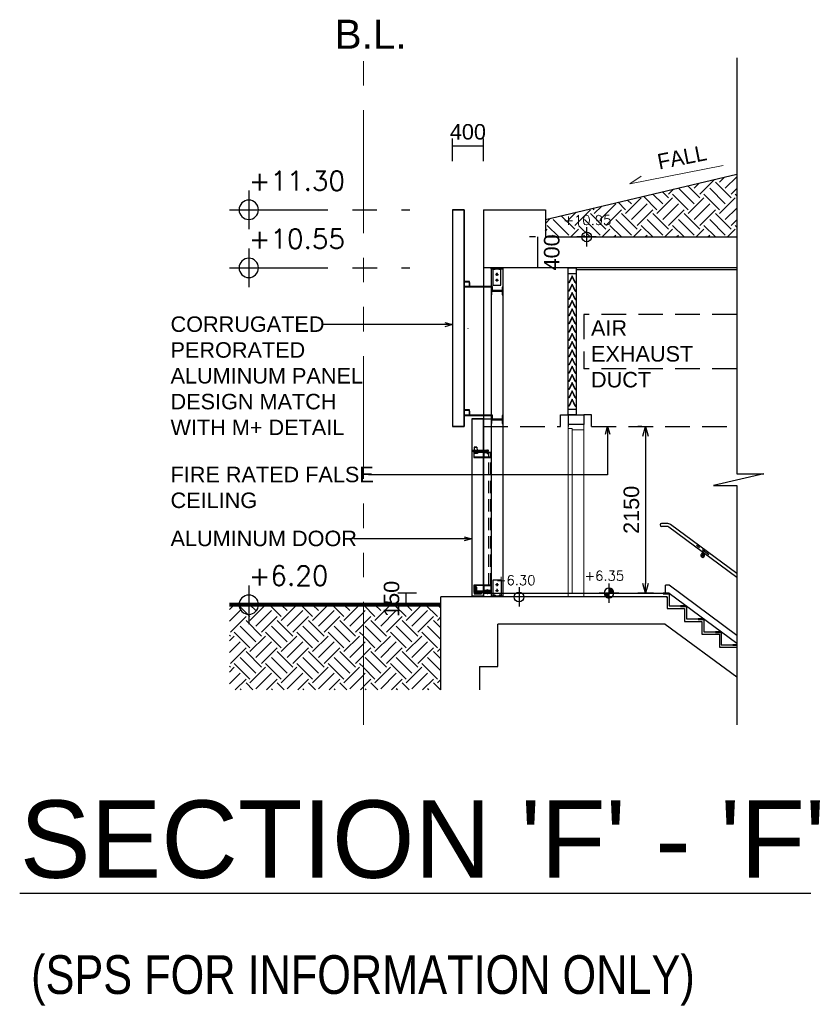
# Model space of a CAD drawing. Header units: millimetres. Extents: x 113048 to 489828, y -130780 to 23393.
# Tile 53 of 98: x 216872 to 226988, y -90756 to -78040. Entities that reach past the tile are written whole.
import ezdxf
from ezdxf import colors
from ezdxf.entities.mleader import LeaderData, LeaderLine
from ezdxf.math import Vec2, Vec3

# ---------------------------------------------------------------- set-up
doc = ezdxf.new("R2010")
doc.units = ezdxf.units.MM
doc.header["$LTSCALE"] = 100
for name, pattern in [('Center', [40, 10, -5, 20, -5]), ('DASHDOT', [1, 0.5, -0.25, 0, -0.25]), ('DASHEDX2', [38.1, 25.4, -12.7]), ('Grid Line', [22.225, 12.7, -3.175, 3.175, -3.175]), ('Hidden', [9.525, 6.35, -3.175]), ('HIDDEN2', [4.7625, 3.175, -1.5875]), ('PHANTOM', [63.5, 31.75, -6.35, 6.35, -6.35, 6.35, -6.35])]:
    doc.linetypes.add(name, pattern=pattern)
for name, color, linetype in [('+C-201', 201, 'Continuous'), ('A-WPL', 5, 'Continuous'), ('DLN020__', 6, 'DASHDOT'), ('DLN030_1', 1, 'Continuous'), ('DLN040__', 7, 'Continuous'), ('DLN280__', 3, 'Continuous'), ('FINISH', 1, 'Continuous'), ('HANDRAIL', 6, 'Continuous'), ('HATCH', 8, 'Continuous'), ('HCL246', 1, 'Continuous'), ('INTWALL', 7, 'Continuous'), ('LEVEL', 7, 'Continuous'), ('SKIRT', 6, 'Continuous'), ('WATERPROOF', 2, 'DASHEDX2')]:
    doc.layers.add(name, color=color, linetype=linetype)
for name, color, linetype, lineweight in [('A-ANNO-NPLT', 5, 'Center', 9), ('A-DOOR', 6, 'Continuous', 9), ('A040_1', 7, 'Continuous', 20)]:
    doc.layers.add(name, color=color, linetype=linetype, lineweight=lineweight)
doc.styles.add('romans', font='romans.shx')
doc.styles.add('Swis721tBT', font='swissl.ttf')
doc.styles.add('SWISS MD BT', font='swiss.ttf')
doc.styles.add('VS', font='VS.shx')
doc.dimstyles.new('INTDIM', dxfattribs={"dimtxt": 200, "dimasz": 125, "dimexe": 100, "dimexo": 150, "dimgap": 80, "dimtad": 1, "dimdec": 0, "dimzin": 9, "dimdsep": 46, "dimtxsty": 'Swis721tBT', "dimblk": 'OPEN30', "dimcen": -125, "dimclrd": 256, "dimclre": 256, "dimclrt": 2, "dimaunit": 1, "dimadec": 1, "dimazin": 0, "dimtfac": 0.444444, "dimtdec": 0, "dimtix": 1, "dimtmove": 2, "dimatfit": 3, "dimldrblk": 'OPEN30', "dimfxl": 0, "dimtolj": 1, "dimlwd": -1, "dimlwe": -1, "dimarcsym": 0})
pattern_1 = [(45, (232118.39, -87969.83), (0, 404.1115), [285.75, -285.75]), (45, (232042.6, -87894.06), (0, 404.1115), [285.75, -285.75]), (45, (231966.84, -87818.3), (0, 404.1115), [285.75, -285.75]), (135, (231966.84, -87767.77), (-404.1115, 0), [285.75, -285.75]), (135, (232042.6, -87692), (-404.1115, 0), [285.75, -285.75]), (135, (232118.39, -87616.23), (-404.1115, 0), [285.75, -285.75])]

# ---------------------------------------------------------------- blocks, each defined once
blk = doc.blocks.new('A$C2916217F')
at = {"layer": 'HANDRAIL', "color": 8, "linetype": 'Center', "ltscale": 0.1}
for p, q in [((80, -60), (-80, 60)), ((0, 25), (0, -25))]:
    blk.add_line(p, q, dxfattribs=at)
at = {"layer": 'HANDRAIL', "color": 4}
for p, q in [((-6, -20), (-6, -67)), ((6, -29), (6, -67))]:
    blk.add_line(p, q, dxfattribs=at)
for radius, start, end in [(25, 103.8865, 76.1135), (6, 180, 0)]:
    blk.add_arc((0, -67), radius, start, end, dxfattribs=at)
blk = doc.blocks.new('*X4')
at = {"color": 0}
for p, q in [((45956, 42700), (46156, 42700)), ((45956, 42694), (46156, 42694)), ((45957, 42688), (46156, 42688)), ((45957, 42681), (46156, 42681)), ((45958, 42675), (46156, 42675)), ((45959, 42669), (46156, 42669)), ((45960, 42662), (46156, 42662)), ((45962, 42656), (46156, 42656)), ((45964, 42650), (46156, 42650)), ((45965, 42644), (46156, 42644)), ((45968, 42638), (46156, 42638)), ((45970, 42631), (46156, 42631)), ((45973, 42625), (46156, 42625)), ((45975, 42619), (46156, 42619)), ((45978, 42612), (46156, 42612)), ((45982, 42606), (46156, 42606)), ((45986, 42600), (46156, 42600)), ((45990, 42594), (46156, 42594)), ((45994, 42588), (46156, 42588)), ((45999, 42581), (46156, 42581)), ((46004, 42575), (46156, 42575)), ((46009, 42569), (46156, 42569)), ((46015, 42562), (46156, 42562)), ((46022, 42556), (46156, 42556)), ((46029, 42550), (46156, 42550)), ((46037, 42544), (46156, 42544)), ((46047, 42538), (46156, 42538)), ((46057, 42531), (46156, 42531)), ((46069, 42525), (46156, 42525)), ((46083, 42519), (46156, 42519)), ((46102, 42512), (46156, 42512)), ((46133, 42506), (46156, 42506))]:
    blk.add_line(p, q, dxfattribs=at)
blk = doc.blocks.new('*X3')
at = {"color": 0}
for p, q in [((46156, 42900), (46200, 42900)), ((46156, 42894), (46222, 42894)), ((46156, 42888), (46238, 42888)), ((46156, 42881), (46250, 42881)), ((46156, 42875), (46261, 42875)), ((46156, 42869), (46271, 42869)), ((46156, 42862), (46279, 42862)), ((46156, 42856), (46287, 42856)), ((46156, 42850), (46294, 42850)), ((46156, 42844), (46300, 42844)), ((46156, 42838), (46306, 42838)), ((46156, 42831), (46311, 42831)), ((46156, 42825), (46316, 42825)), ((46156, 42819), (46320, 42819)), ((46156, 42812), (46324, 42812)), ((46156, 42806), (46328, 42806)), ((46156, 42800), (46332, 42800)), ((46156, 42794), (46335, 42794)), ((46156, 42788), (46338, 42788)), ((46156, 42781), (46341, 42781)), ((46156, 42775), (46343, 42775)), ((46156, 42769), (46345, 42769)), ((46156, 42762), (46347, 42762)), ((46156, 42756), (46349, 42756)), ((46156, 42750), (46351, 42750)), ((46156, 42744), (46352, 42744)), ((46156, 42738), (46353, 42738)), ((46156, 42731), (46354, 42731)), ((46156, 42725), (46355, 42725)), ((46156, 42719), (46355, 42719)), ((46156, 42712), (46356, 42712)), ((46156, 42706), (46356, 42706))]:
    blk.add_line(p, q, dxfattribs=at)
blk = doc.blocks.new('ELFIN')
at = {"layer": 'LEVEL'}
for p, q in [((0, 0), (-0.5, 0)), ((0, 0.5), (0, 0)), ((0, 0), (0, -0.5)), ((0.5, 0), (0, 0))]:
    blk.add_line(p, q, dxfattribs=at)
for start, end in [(90, 180), (180, 270), (0, 90), (270, 0)]:
    blk.add_arc((0, 0), 0.25, start, end, dxfattribs=at)
at = {"layer": 'LEVEL', "xscale": 0.00125, "yscale": 0.00125, "zscale": 0.00125}
for name in ['*X3', '*X4']:
    blk.add_blockref(name, (-57.695, -53.381), dxfattribs=at)
at = {"layer": 'LEVEL', "style": 'romans'}
blk.add_attdef('ELFIN', (0.254, 0.347), '', height=0.5, dxfattribs=at)
blk = doc.blocks.new('*D73')
at = {"layer": 'Defpoints', "color": 0}
for p in [(223681, -80845), (223555, -81245), (223681, -81245)]:
    blk.add_point(p, dxfattribs=at)
at = {"layer": 'DLN030_1'}
for p, q in [((223531, -80845), (223455, -80845)), ((223555, -80845), (223555, -81245)), ((223531, -81245), (223455, -81245))]:
    blk.add_line(p, q, dxfattribs=at)
at = {"layer": 'DLN030_1', "color": 2, "insert": (223741, -81045), "char_height": 200, "attachment_point": 5, "rotation": 90, "style": 'Swis721tBT'}
blk.add_mtext('\\A1;400', dxfattribs=at)
blk = doc.blocks.new('_Open30')
at = {"color": 0, "linetype": 'ByBlock', "lineweight": -2}
for p, q in [((-1, 0.27), (0, 0)), ((0, 0), (-1, -0.27)), ((0, 0), (-1, 0))]:
    blk.add_line(p, q, dxfattribs=at)
blk = doc.blocks.new('ELEX')
at = {"layer": 'LEVEL'}
for p, q in [((0, 0.5), (0, -0.5)), ((0.5, 0), (-0.5, 0))]:
    blk.add_line(p, q, dxfattribs=at)
blk.add_circle((0, 0), 0.25, dxfattribs=at)
at = {"layer": 'LEVEL', "style": 'romans'}
blk.add_attdef('ELEX', (0.257, 0.354), '', height=0.5, dxfattribs=at)
blk = doc.blocks.new('FGGG')
at = {"layer": 'WATERPROOF', "color": 0, "linetype": 'ByBlock'}
for p, q in [((78210, 48810, 0), (78206, 48810, 0)), ((78289, 48810, 0), (78292, 48810, 0))]:
    blk.add_line(p, q, dxfattribs=at)
at = {"layer": 'WATERPROOF', "color": 0, "linetype": 'ByBlock', "elevation": 0}
for points in [[(78206, 48810), (78249, 48900), (78292, 48810)], [(78210, 48810), (78249, 48895), (78289, 48810)]]:
    blk.add_lwpolyline(points, dxfattribs=at)
blk = doc.blocks.new('M08_NUT1')
at = {"color": 0, "linetype": 'ByBlock'}
blk.add_lwpolyline([(6, 7), (6, -7), (5, -8), (1, -8), (0, -7), (0, 7), (1, 8), (5, 8)], close=True, dxfattribs=at)
for points in [[(1, 8, 0.535898), (1, 4), (5, 4, -0.267949), (5, -4), (1, -4, 0.535898), (1, -8)], [(5, -8, 0.535898), (5, -4), (1, -4, -0.267949), (1, 4), (5, 4, 0.535898), (5, 8)]]:
    blk.add_lwpolyline(points, format="xyb", dxfattribs=at)
blk = doc.blocks.new('M08_WASH')
at = {"color": 0, "linetype": 'ByBlock'}
for p, q in [((2, 1), (0, 1)), ((2, -1), (0, -1))]:
    blk.add_line(p, q, dxfattribs=at)
blk.add_lwpolyline([(0, -8), (2, -8), (2, 8), (0, 8)], close=True, dxfattribs=at)
blk = doc.blocks.new('*D70')
at = {"layer": 'Defpoints', "color": 0}
for p in [(222458, -79672), (222458, -80017, 0), (222858, -80017, 0)]:
    blk.add_point(p, dxfattribs=at)
at = {"layer": 'DLN030_1'}
for p, q in [((222458, -79867), (222458, -79572)), ((222858, -79867), (222858, -79572)), ((222858, -79672), (222458, -79672))]:
    blk.add_line(p, q, dxfattribs=at)
at = {"layer": 'DLN030_1', "color": 2, "insert": (222658, -79489), "char_height": 200, "attachment_point": 5, "style": 'Swis721tBT'}
blk.add_mtext('\\A1;400', dxfattribs=at)
blk = doc.blocks.new('*D71')
at = {"layer": 'Defpoints', "color": 0}
for p in [(222146, -85445, 0), (221855, -85595), (222127, -85595, 0)]:
    blk.add_point(p, dxfattribs=at)
at = {"layer": 'DLN030_1'}
for p, q in [((221996, -85445), (221755, -85445)), ((221855, -85445), (221855, -85595)), ((221977, -85595), (221755, -85595))]:
    blk.add_line(p, q, dxfattribs=at)
at = {"layer": 'DLN030_1', "color": 2, "insert": (221673, -85520), "char_height": 200, "attachment_point": 5, "rotation": 90, "style": 'Swis721tBT'}
blk.add_mtext('\\A1;150', dxfattribs=at)
blk = doc.blocks.new('*D72')
at = {"layer": 'Defpoints', "color": 0}
for p in [(225055, -83295, 0), (224952, -85445), (225205, -85445, 0)]:
    blk.add_point(p, dxfattribs=at)
at = {"layer": 'DLN030_1'}
for p, q in [((224905, -83295), (224852, -83295)), ((224952, -83420), (224952, -85320)), ((225055, -85445), (224852, -85445))]:
    blk.add_line(p, q, dxfattribs=at)
at = {"layer": 'DLN030_1', "xscale": 125, "yscale": 125, "zscale": 125}
for p, rotation in [((224952, -83295), 90), ((224952, -85445), 270)]:
    blk.add_blockref('_Open30', p, dxfattribs=dict(at, rotation=rotation))
at = {"layer": 'DLN030_1', "color": 2, "insert": (224769, -84370), "char_height": 200, "attachment_point": 5, "rotation": 90, "style": 'Swis721tBT'}
blk.add_mtext('\\A1;2150', dxfattribs=at)

msp = doc.modelspace()

# ---------------------------------------------------------------- hatches: boundary and pattern name
at = {"layer": 'HATCH'}
h = msp.add_hatch(dxfattribs=at)
h.set_pattern_fill('EARTH', color=256, scale=45, angle=3.6498)
h.set_pattern_definition(pattern_1)
h.paths.add_polyline_path([(224900.5, -80844.8), (224930, -80844.8), (225530, -80844.8), (225500.5, -80844.8), (226129, -80844.8), (226129, -80035.8), (223658.1, -80620.1), (223658.1, -80844.8)])
h = msp.add_hatch(dxfattribs=at)
h.set_pattern_fill('EARTH', color=256, scale=45, angle=3.6498)
h.set_pattern_definition(pattern_1)
h.paths.add_polyline_path([(219579.2, -86695.3), (221308.1, -86695.3), (221308.1, -85594.8), (219579.2, -85594.8)])
h = msp.add_hatch(dxfattribs=at)
h.set_pattern_fill('EARTH', color=256, scale=45, angle=3.6498)
h.set_pattern_definition([(45, (232114.17, -87969.83), (0, 404.1115), [285.75, -285.75]), (45, (232038.4, -87894.06), (0, 404.1115), [285.75, -285.75]), (45, (231962.63, -87818.3), (0, 404.1115), [285.75, -285.75]), (135, (231962.63, -87767.77), (-404.1115, 0), [285.75, -285.75]), (135, (232038.4, -87692), (-404.1115, 0), [285.75, -285.75]), (135, (232114.17, -87616.23), (-404.1115, 0), [285.75, -285.75])])
h.paths.add_polyline_path([(221308.1, -86695.3), (222308.1, -86695.3), (222308.1, -85594.8), (221308.1, -85594.8)])

# ---------------------------------------------------------------- linework, layer by layer
at = {"layer": '+C-201', "elevation": 0}
for points in [[(222458.1, -83294.8), (222607.9, -83294.8), (222607.9, -80494.8), (222458.1, -80494.8)], [(222708.1, -85479.2), (222857.8, -85479.2), (222857.8, -83194.8), (222708.1, -83194.8)]]:
    msp.add_lwpolyline(points, close=True, dxfattribs=at)
at = {"color": 1, "linetype": 'ByBlock'}
for p, q in [((223953.4, -83069.8, 0), (223953.4, -81269.8, 0)), ((224053.4, -81269.8, 0), (224053.4, -83069.8, 0))]:
    msp.add_line(p, q, dxfattribs=at)
at = {"linetype": 'ByBlock'}
msp.add_line((225254, -85444.8, 0), (226129, -86093, 0), dxfattribs=at)
at = {"layer": 'A-ANNO-NPLT', "color": 3, "linetype": 'PHANTOM', "ltscale": 0.5}
msp.add_line((221308.1, -87145.7), (221308.1, -78530.5), dxfattribs=at)
at = {"layer": 'A-DOOR', "linetype": 'ByBlock'}
for p, q in [((223954, -83269.8, 0), (224154, -83269.8, 0)), ((224154, -83284.8, 0), (224154, -83269.8, 0)), ((223954, -83334.8, 0), (223954, -83319.8, 0)), ((223954, -83319.8, 0), (224004, -83319.8, 0)), ((224004, -83319.8, 0), (224004, -83334.8, 0)), ((224154, -83334.8, 0), (224154, -85444.8, 0))]:
    msp.add_line(p, q, dxfattribs=at)
at = {"layer": 'A-DOOR', "linetype": 'ByBlock', "elevation": 0}
for points in [[(223954, -83269.8), (223954, -83269.8), (223954, -83284.8), (223954, -83284.8)], [(223954, -83284.8), (223954, -83284.8)], [(223954, -83284.8), (223954, -83334.8)], [(224154, -83284.8), (224154, -83334.8), (224004, -83334.8)]]:
    msp.add_lwpolyline(points, dxfattribs=at)
msp.add_lwpolyline([(223954, -83319.8), (224004, -83319.8), (224004, -85444.8), (223954, -85444.8)], close=True, dxfattribs=at)
at = {"layer": 'A-DOOR', "elevation": 0}
msp.add_lwpolyline([(223954, -85444.8), (224154, -85444.8), (224154, -85494.8), (223954, -85494.8)], close=True, dxfattribs=at)
at = {"layer": 'A-WPL', "color": 1, "linetype": 'Hidden', "ltscale": 0.5}
for p, q in [((226129, -81849.1, 0), (224153.4, -81849.1, 0)), ((224153.4, -81849.1, 0), (224153.4, -82549.1, 0)), ((226129, -82549.1, 0), (224153.4, -82549.1, 0))]:
    msp.add_line(p, q, dxfattribs=at)
at = {"layer": 'A-WPL', "color": 1, "linetype": 'Hidden', "ltscale": 0.25}
for p, q in [((222928.4, -85344.8, 0), (222929.6, -83643.2, 0)), ((222953.4, -85344.8, 0), (222954.6, -83643.2, 0))]:
    msp.add_line(p, q, dxfattribs=at)
at = {"layer": 'A-WPL'}
msp.add_lwpolyline([(223658.1, -80620.1), (226129, -80035.8)], dxfattribs=at)
at = {"layer": 'A-WPL', "color": 1, "linetype": 'Hidden', "ltscale": 0.5, "elevation": 0}
for points in [[(223854, -83294.8), (223854, -83144.8), (223954, -83144.8)], [(224254, -83294.8), (224254, -83144.8), (224154, -83144.8)]]:
    msp.add_lwpolyline(points, dxfattribs=at)
at = {"layer": 'A040_1', "color": 7, "elevation": 0}
msp.add_lwpolyline([(224893.4, -80062.3), (224749, -80159.8), (225955.2, -79920.8)], dxfattribs=at)
at = {"layer": 'DLN020__', "linetype": 'Grid Line'}
for p, q in [((219579.2, -80494.8, 0), (221908.1, -80494.8, 0)), ((219579.5, -81245.1, 0), (221908.4, -81245.1, 0))]:
    msp.add_line(p, q, dxfattribs=at)
at = {"layer": 'DLN280__'}
for p, q in [((222858.1, -80494.8, 0), (222858, -85494.8, 0)), ((222858.1, -80494.8, 0), (223658.1, -80494.8, 0)), ((223658.1, -80494.8, 0), (223658.1, -80844.8, 0)), ((223658.1, -80844.8, 0), (225500.5, -80844.8, 0)), ((225500.5, -80844.8, 0), (226129, -80844.8, 0)), ((224900.5, -81244.8, 0), (222858.1, -81244.8, 0)), ((226129, -81244.8, 0), (224850.5, -81244.8, 0)), ((225229, -85494.8, 0), (222308.1, -85494.8, 0)), ((222308.1, -86695.3, 0), (222308.1, -85494.8, 0)), ((225206, -85844.8, 0), (223042.8, -85844.8, 0)), ((225206, -85844.8, 0), (226129, -86528.5, 0)), ((222808.1, -86394.8), (222808.1, -86695.3, 0))]:
    msp.add_line(p, q, dxfattribs=at)
at = {"layer": 'DLN280__', "linetype": 'ByBlock'}
for p, q in [((224054, -81244.8, 0), (223954, -81244.8, 0)), ((223953.4, -83144.8), (224154, -83144.8, 0)), ((223953.4, -83144.8, 0), (223953.4, -83269.8, 0)), ((224056.5, -83144.8), (223956.5, -83144.8)), ((223950.8, -83269.8, 0), (223953.4, -83269.8))]:
    msp.add_line(p, q, dxfattribs=at)
for points in [[(225500.5, -81244.8), (225500.5, -81244.8), (224900.5, -81244.8), (224900.5, -81244.8)], [(222808.1, -86394.8), (223042.8, -86394.8), (223042.8, -85844.8)]]:
    msp.add_lwpolyline(points, dxfattribs=at)
at = {"layer": 'DLN280__', "linetype": 'ByBlock', "elevation": 0}
msp.add_lwpolyline([(224154, -83144.8), (224154, -83244.8), (224154, -83269.8), (223950.8, -83269.8)], dxfattribs=at)
at = {"layer": 'DLN280__', "color": 5, "const_width": 50}
msp.add_lwpolyline([(222308.1, -85594.8), (219579.2, -85594.8)], dxfattribs=at)
at = {"layer": 'DLN280__', "elevation": 0}
msp.add_lwpolyline([(225218.7, -85494.8), (225229, -85494.8), (225229, -85643.5), (225454, -85643.5), (225454, -85810.2), (225679, -85810.2), (225679, -85976.8), (225904, -85976.8), (225904, -86143.5), (226129, -86143.5), (226129, -86310.2)], dxfattribs=at)
at = {"layer": 'FINISH'}
for p, q in [((222458.1, -80494.8), (222458.1, -83294.8, 0)), ((222607.9, -80494.8), (222607.9, -83294.8, 0)), ((222952.6, -81244.8, 0), (222952.6, -81256.8, 0)), ((223112.6, -81244.8, 0), (222952.6, -81244.8, 0)), ((222952.6, -81256.8, 0), (223112.6, -81256.8, 0)), ((222958.1, -81244.8, 0), (222957.9, -85494.8, 0)), ((222981.1, -81256.8, 0), (222981.1, -81466.8, 0)), ((222981.1, -81259.8, 0), (222981.1, -81416.8, 0)), ((222986.9, -81267.8, 0), (222986.9, -81256.8, 0)), ((223007.9, -81267.8, 0), (223007.9, -81256.8, 0)), ((223058.5, -81267.8, 0), (223058.5, -81256.8, 0)), ((223079.5, -81267.8, 0), (223079.5, -81256.8, 0)), ((223082.4, -81466.8, 0), (223082.4, -81256.8, 0)), ((223082.4, -81416.8, 0), (223082.4, -81259.8, 0)), ((223108.1, -81244.8, 0), (223107.9, -85494.8, 0)), ((223112.6, -81256.8, 0), (223112.6, -81244.8, 0)), ((223007.9, -81267.8, 0), (222986.9, -81267.8, 0)), ((223013.1, -81328.7, 0), (223050.8, -81328.7, 0)), ((223032, -81309.8, 0), (223032, -81347.5, 0)), ((223032, -81385, 0), (223032, -81422.7, 0)), ((223079.5, -81267.8, 0), (223058.5, -81267.8, 0)), ((224875.5, -81269.8, 0), (224053.4, -81269.8, 0)), ((226129, -81269.8, 0), (224875.5, -81269.8, 0)), ((222677.9, -81419.8, 0), (222607.9, -81419.8, 0)), ((222607.9, -81419.8, 0), (222607.9, -81489.8, 0)), ((222677.9, -81419.8, 0), (222607.9, -81419.8, 0)), ((222607.9, -81419.8, 0), (222607.9, -81489.8, 0)), ((222607.9, -81489.8, 0), (222677.9, -81489.8, 0)), ((222607.9, -81489.8, 0), (222677.9, -81489.8, 0)), ((222611.9, -81485.8, 0), (222611.9, -81423.8, 0)), ((222611.9, -81423.8, 0), (222673.9, -81423.8, 0)), ((222611.9, -81485.8, 0), (222611.9, -81423.8, 0)), ((222611.9, -81423.8, 0), (222673.9, -81423.8, 0)), ((222673.9, -81485.8, 0), (222611.9, -81485.8, 0)), ((222673.9, -81485.8, 0), (222611.9, -81485.8, 0)), ((222673.9, -81423.8, 0), (222673.9, -81485.8, 0)), ((222673.9, -81423.8, 0), (222673.9, -81485.8, 0)), ((222677.9, -81489.8, 0), (222677.9, -81419.8, 0)), ((222677.9, -81489.8, 0), (222677.9, -81419.8, 0)), ((222681.9, -81435.2, 0), (222677.9, -81435.2, 0)), ((222681.9, -81435.2, 0), (222677.9, -81435.2, 0)), ((222677.9, -81489.8, 0), (222975, -81489.8, 0)), ((222677.9, -81489.8, 0), (222971, -81489.8, 0)), ((222681.9, -81485.8, 0), (222681.9, -81435.2, 0)), ((222681.9, -81485.8, 0), (222681.9, -81435.2, 0)), ((222975, -81485.8, 0), (222681.9, -81485.8, 0)), ((222975, -81485.8, 0), (222681.9, -81485.8, 0)), ((222967.1, -81492.3, 0), (222958.1, -81492.3, 0)), ((222958.1, -81492.3, 0), (222958.1, -81592.3, 0)), ((222967.1, -81492.3, 0), (222958.1, -81492.3, 0)), ((222958.1, -81492.3, 0), (222958.1, -81592.3, 0)), ((222967.1, -81539.1, 0), (222967.1, -81492.3, 0)), ((222967.1, -81539.1, 0), (222967.1, -81492.3, 0)), ((222971, -81489.8, 0), (222971, -81532.8, 0)), ((222971, -81489.8, 0), (222971, -81532.8, 0)), ((222975, -81532.8, 0), (222975, -81485.8, 0)), ((222975, -81532.8, 0), (222975, -81485.8, 0)), ((222981.1, -81466.8, 0), (223082.4, -81466.8, 0)), ((223013.1, -81403.8, 0), (223050.8, -81403.8, 0)), ((223108.1, -81492.3, 0), (223099.8, -81492.3, 0)), ((223099.8, -81492.3, 0), (223099.8, -81539.1, 0)), ((223108.1, -81492.3, 0), (223099.8, -81492.3, 0)), ((223099.8, -81492.3, 0), (223099.8, -81539.1, 0)), ((223108.1, -81592.3, 0), (223108.1, -81492.3, 0)), ((223108.1, -81592.3, 0), (223108.1, -81492.3, 0)), ((222958.1, -81592.3, 0), (222967.1, -81592.3, 0)), ((222958.1, -81592.3, 0), (222967.1, -81592.3, 0)), ((223099.8, -81539.1, 0), (222967.1, -81539.1, 0)), ((223099.8, -81539.1, 0), (222967.1, -81539.1, 0)), ((222967.1, -81592.3, 0), (222967.1, -81545.6, 0)), ((222967.1, -81545.6, 0), (223099.8, -81545.6, 0)), ((222967.1, -81592.3, 0), (222967.1, -81545.6, 0)), ((222967.1, -81545.6, 0), (223099.8, -81545.6, 0)), ((222971, -81532.8, 0), (222975, -81532.8, 0)), ((222971, -81532.8, 0), (222975, -81532.8, 0)), ((223099.8, -81545.6, 0), (223099.8, -81592.3, 0)), ((223099.8, -81545.6, 0), (223099.8, -81592.3, 0)), ((223099.8, -81592.3, 0), (223108.1, -81592.3, 0)), ((223099.8, -81592.3, 0), (223108.1, -81592.3, 0)), ((222658.1, -82029.3, 0), (222658.1, -82031.8, 0)), ((222677.9, -83080.4, 0), (222607.9, -83080.4, 0)), ((222607.9, -83080.4, 0), (222607.9, -83150.4, 0)), ((222677.9, -83080.4, 0), (222607.9, -83080.4, 0)), ((222607.9, -83080.4, 0), (222607.9, -83150.4, 0)), ((222677.9, -83080.4, 0), (222607.9, -83080.4, 0)), ((222607.9, -83080.4, 0), (222607.9, -83150.4, 0)), ((222607.9, -83150.4, 0), (222677.9, -83150.4, 0)), ((222607.9, -83150.4, 0), (222677.9, -83150.4, 0)), ((222607.9, -83150.4, 0), (222677.9, -83150.4, 0)), ((222611.9, -83146.4, 0), (222611.9, -83084.4, 0)), ((222611.9, -83084.4, 0), (222673.9, -83084.4, 0)), ((222611.9, -83146.4, 0), (222611.9, -83084.4, 0)), ((222611.9, -83084.4, 0), (222673.9, -83084.4, 0)), ((222611.9, -83146.4, 0), (222611.9, -83084.4, 0)), ((222611.9, -83084.4, 0), (222673.9, -83084.4, 0)), ((222673.9, -83146.4, 0), (222611.9, -83146.4, 0)), ((222673.9, -83146.4, 0), (222611.9, -83146.4, 0)), ((222673.9, -83146.4, 0), (222611.9, -83146.4, 0)), ((222673.9, -83084.4, 0), (222673.9, -83146.4, 0)), ((222673.9, -83084.4, 0), (222673.9, -83146.4, 0)), ((222673.9, -83084.4, 0), (222673.9, -83146.4, 0)), ((222677.9, -83150.4, 0), (222677.9, -83080.4, 0)), ((222677.9, -83150.4, 0), (222677.9, -83080.4, 0)), ((222677.9, -83150.4, 0), (222677.9, -83080.4, 0)), ((222681.9, -83095.8, 0), (222677.9, -83095.8, 0)), ((222681.9, -83095.8, 0), (222677.9, -83095.8, 0)), ((222681.9, -83095.8, 0), (222677.9, -83095.8, 0)), ((222677.9, -83150.4, 0), (222975, -83150.4, 0)), ((222677.9, -83150.4, 0), (222971, -83150.4, 0)), ((222681.9, -83146.4, 0), (222681.9, -83095.8, 0)), ((222681.9, -83146.4, 0), (222681.9, -83095.8, 0)), ((222681.9, -83146.4, 0), (222681.9, -83095.8, 0)), ((222975, -83146.4, 0), (222681.9, -83146.4, 0)), ((222975, -83146.4, 0), (222681.9, -83146.4, 0)), ((222967.1, -83152.9, 0), (222958.1, -83152.9, 0)), ((222958.1, -83152.9, 0), (222958.1, -83252.9, 0)), ((222967.1, -83199.7, 0), (222967.1, -83152.9, 0)), ((222971, -83150.4, 0), (222971, -83193.4, 0)), ((222975, -83193.4, 0), (222975, -83146.4, 0)), ((223108.1, -83152.9, 0), (223099.8, -83152.9, 0)), ((223099.8, -83152.9, 0), (223099.8, -83199.7, 0)), ((223108.1, -83252.9, 0), (223108.1, -83152.9, 0)), ((223953.4, -83144.8, 0), (223953.4, -83294.8)), ((222708, -83194.8, 0), (222708.1, -85479.2, 0)), ((222857.8, -83194.8, 0), (222857.9, -85479.2, 0)), ((222857.8, -83194.8, 0), (222958, -83194.8, 0)), ((222958.1, -83252.9, 0), (222967.1, -83252.9, 0)), ((223099.8, -83199.7, 0), (222967.1, -83199.7, 0)), ((222967.1, -83252.9, 0), (222967.1, -83206.2, 0)), ((222967.1, -83206.2, 0), (223099.8, -83206.2, 0)), ((222971, -83193.4, 0), (222975, -83193.4, 0)), ((223099.8, -83206.2, 0), (223099.8, -83252.9, 0)), ((223099.8, -83252.9, 0), (223108.1, -83252.9, 0)), ((222608.1, -83294.8), (222458.2, -83294.8)), ((223954, -83294.8, 0), (223953.4, -83294.8)), ((222718.2, -83613.2, 0), (222718.2, -83603.8, 0)), ((222718.2, -83603.8, 0), (222839, -83603.8, 0)), ((222718.2, -83613.2, 0), (222839, -83613.2, 0)), ((222733.8, -83624.9, 0), (222733.8, -83615.5, 0)), ((222733.8, -83615.5, 0), (222839, -83615.5, 0)), ((222733.8, -83624.9, 0), (222733.8, -83642.5, 0)), ((222733.8, -83624.9, 0), (222839, -83624.9, 0)), ((222733.8, -83642.5, 0), (222734.9, -83643.6, 0)), ((222780.7, -83642.5, 0), (222733.8, -83642.5, 0)), ((222779.5, -83643.6, 0), (222734.9, -83643.6, 0)), ((222737.2, -83615.5, 0), (222777.2, -83615.5, 0)), ((222740.9, -83561.6, 0), (222738.6, -83601.5, 0)), ((222740.9, -83561.6, 0), (222742, -83560.5, 0)), ((222773.6, -83561.6, 0), (222740.9, -83561.6, 0)), ((222742, -83560.5, 0), (222772.4, -83560.5, 0)), ((222746.2, -83643.6, 0), (222747.3, -83642.5, 0)), ((222747.8, -83561.6, 0), (222746.7, -83560.5, 0)), ((222747.9, -83615.5, 0), (222747.9, -83613.2, 0)), ((222765.9, -83561.6, 0), (222767.1, -83560.5, 0)), ((222766.6, -83615.5, 0), (222766.6, -83613.2, 0)), ((222768.3, -83643.6, 0), (222767.2, -83642.5, 0)), ((222773.6, -83561.6, 0), (222772.4, -83560.5, 0)), ((222773.6, -83561.6, 0), (222775.6, -83601.5, 0)), ((222780.7, -83642.5, 0), (222779.5, -83643.6, 0)), ((222780.7, -83624.9, 0), (222780.7, -83642.5, 0)), ((222866, -83628.8, 0), (222780.7, -83628.8, 0)), ((222839, -83613.1, 0), (222839, -83603.7, 0)), ((222839, -83624.9, 0), (222839, -83615.5, 0)), ((222905.2, -83613.2, 0), (222905.2, -83624.8, 0)), ((222906, -83643.1, 0), (222914, -83643.1, 0)), ((222914.8, -83613.2, 0), (222914.8, -83624.8, 0)), ((222858, -83690.8, 0), (222733.7, -83690.8, 0)), ((222862, -83694.8, 0), (222958.1, -83694.8, 0)), ((222984.3, -85482.8, 0), (222984.3, -85272.8, 0)), ((222984.3, -85272.8, 0), (223085.6, -85272.8, 0)), ((222984.3, -85479.8, 0), (222984.3, -85322.8, 0)), ((223035.1, -85354.7, 0), (223035.1, -85317, 0)), ((223085.6, -85272.8, 0), (223085.6, -85482.8, 0)), ((223085.6, -85322.8, 0), (223085.6, -85479.8, 0)), ((222858, -85348.8, 0), (222732.6, -85348.8, 0)), ((222733.8, -85414.5, 0), (222733.8, -85423.9, 0)), ((222733.8, -85414.5, 0), (222958.1, -85414.5, 0)), ((222733.8, -85423.9, 0), (222958.1, -85423.9, 0)), ((222733.9, -85426.2, 0), (222733.9, -85435.6, 0)), ((222733.9, -85426.2, 0), (222955.4, -85426.2, 0)), ((222733.9, -85426.2, 0), (222733.9, -85435.6, 0)), ((222733.9, -85435.6, 0), (222955.4, -85435.6, 0)), ((222832.2, -85440, 0), (222737.1, -85440, 0)), ((222740.8, -85414.9, 0), (222740.8, -85422.7, 0)), ((222740.8, -85415.7, 0), (222740.8, -85423.9, 0)), ((222741.5, -85423.9, 0), (222740.8, -85422.7, 0)), ((222773.7, -85422.7, 0), (222740.8, -85422.7, 0)), ((222745.5, -85422.7, 0), (222744.8, -85423.9, 0)), ((222745.5, -85367.1, 0), (222745.5, -85414.5, 0)), ((222768.4, -85366.5, 0), (222746, -85366.5, 0)), ((222747.9, -85375.8, 0), (222750.5, -85371.3, 0)), ((222747.9, -85375.8, 0), (222747.9, -85414.5, 0)), ((222766.6, -85375.8, 0), (222747.9, -85375.8, 0)), ((222747.9, -85426.2, 0), (222747.9, -85435.6, 0)), ((222747.9, -85436, 0), (222749.1, -85437.1, 0)), ((222766.6, -85436, 0), (222747.9, -85436, 0)), ((222749.1, -85437.1, 0), (222765.4, -85437.1, 0)), ((222764, -85371.3, 0), (222750.5, -85371.3, 0)), ((222766.6, -85375.8, 0), (222764, -85371.3, 0)), ((222766.6, -85436, 0), (222765.4, -85437.1, 0)), ((222766.6, -85375.8, 0), (222766.6, -85414.5, 0)), ((222766.6, -85426.2, 0), (222766.6, -85435.6, 0)), ((222766.6, -85428.5, 0), (222768.9, -85426.2, 0)), ((222766.6, -85435.6, 0), (222766.6, -85428.5, 0)), ((222769, -85367.1, 0), (222769, -85414.5, 0)), ((222769, -85422.7, 0), (222769.6, -85423.9, 0)), ((222773, -85423.9, 0), (222773.7, -85422.7, 0)), ((222773.6, -85415.7, 0), (222773.6, -85423.9, 0)), ((222773.7, -85414.9, 0), (222773.7, -85422.7, 0)), ((222789.4, -85423.9, 0), (222794.1, -85418.4, 0)), ((222794.1, -85414.5, 0), (222794.1, -85418.4, 0)), ((222804.7, -85418.4, 0), (222794.1, -85418.4, 0)), ((222804.7, -85414.5, 0), (222804.7, -85418.4, 0)), ((222809.4, -85423.9, 0), (222804.7, -85418.4, 0)), ((222906, -85449.8, 0), (222914, -85449.8, 0)), ((222906.7, -85425.5, 0), (222906.7, -85450.5, 0)), ((222913.3, -85425.5, 0), (222913.3, -85450.5, 0)), ((222955.4, -85426.2, 0), (222955.4, -85435.6, 0)), ((222958.1, -85414.5, 0), (222958.1, -85423.9, 0)), ((223016.2, -85335.8, 0), (223054, -85335.8, 0)), ((223016.2, -85411, 0), (223054, -85411, 0)), ((223035.1, -85429.8, 0), (223035.1, -85392.1, 0)), ((222958.3, -85482.8, 0), (223110.5, -85482.8, 0)), ((223110.5, -85494.8, 0), (222958.3, -85494.8, 0)), ((223011, -85471.8, 0), (222990, -85471.8, 0)), ((222990, -85471.8, 0), (222990, -85482.8, 0)), ((223011, -85471.8, 0), (223011, -85482.8, 0)), ((223082.6, -85471.8, 0), (223061.6, -85471.8, 0)), ((223061.6, -85471.8, 0), (223061.6, -85482.8, 0)), ((223082.6, -85471.8, 0), (223082.6, -85482.8, 0)), ((223110.5, -85482.8, 0), (223110.5, -85494.8, 0))]:
    msp.add_line(p, q, dxfattribs=at)
for points in [[(222458.1, -80494.8), (222607.9, -80494.8)], [(225525.5, -81269.8), (225525.5, -81269.8), (224875.5, -81269.8), (224875.5, -81269.8)], [(222853.9, -85444.8), (225254, -85444.8)]]:
    msp.add_lwpolyline(points, dxfattribs=at)
at = {"layer": 'FINISH', "elevation": 0}
for points in [[(222708, -83194.8), (222857.8, -83194.8)], [(222906, -83603.8), (222906, -83643.1), (222906.7, -83643.8), (222913.3, -83643.8), (222914, -83643.1), (222914, -83603.8)], [(222769, -85414.5), (222858, -85414.5), (222858, -85344.8), (222732.6, -85344.8), (222732.6, -85414.5), (222745.5, -85414.5)], [(222906, -85410.5), (222906, -85449.8), (222906.7, -85450.5), (222913.3, -85450.5), (222914, -85449.8), (222914, -85410.5)], [(222906, -85424.8), (222906.7, -85425.5), (222913.3, -85425.5), (222914, -85424.8)], [(222908.1, -85444.8), (222958.1, -85444.8)], [(225254, -85444.8), (225179, -85444.8)], [(225254, -85444.8), (225254, -85611.5), (225479, -85611.5), (225479, -85778.2), (225704, -85778.2), (225704, -85944.8), (225929, -85944.8), (225929, -86111.5), (226129, -86111.5)], [(222708.1, -85479.2), (222858, -85479.2)]]:
    msp.add_lwpolyline(points, dxfattribs=at)
for points in [[(222718.2, -83613.2), (222925, -83613.2), (222925, -83603.8), (222718.2, -83603.8)], [(222862, -83624.8), (222733.7, -83624.8), (222733.7, -83694.8), (222862, -83694.8)], [(222918.5, -83613.2), (222853.6, -83613.2), (222853.6, -83624.8), (222918.5, -83624.8)], [(222958.1, -83624.8), (222958.1, -83694.8), (222862, -83694.8), (222862, -83624.8)], [(222954.1, -83628.8), (222954.1, -83690.8), (222866, -83690.8), (222866, -83628.8)], [(222901.5, -83628.8), (222901.5, -83630.4), (222918.5, -83630.4), (222918.5, -83628.8)], [(222918, -83603.8), (222902, -83603.8), (222902, -83599.3), (222903, -83598.3), (222917, -83598.3), (222918, -83599.3)], [(222832.9, -85436), (222737.1, -85436), (222737.2, -85456), (222833, -85456)], [(222954, -85348.5), (222954, -85410.5), (222866, -85410.5), (222866, -85348.5)], [(222918, -85410.5), (222902, -85410.5), (222902, -85406), (222903, -85405), (222917, -85405), (222918, -85406)]]:
    msp.add_lwpolyline(points, close=True, dxfattribs=at)
for points in [[(222906, -83599.4, 0.5358984), (222902, -83599.4), (222902, -83603.8), (222906, -83603.8), (222906, -83599.4, -0.2679492), (222914, -83599.4), (222914, -83603.8), (222918, -83603.8), (222918, -83599.4, 0.5358984), (222914, -83599.4)], [(222906, -85406.1, 0.5358984), (222902, -85406.1), (222902, -85410.5), (222906, -85410.5), (222906, -85406.1, -0.2679492), (222914, -85406.1), (222914, -85410.5), (222918, -85410.5), (222918, -85406.1, 0.5358984), (222914, -85406.1)]]:
    msp.add_lwpolyline(points, format="xyb", dxfattribs=at)
at = {"layer": 'FINISH', "elevation": 0, "flags": 128}
msp.add_lwpolyline([(222958.1, -85414.8), (222958.1, -85344.8), (222862, -85344.8), (222862, -85414.8)], dxfattribs=at)
at = {"layer": 'FINISH', "color": 1, "elevation": 0}
for points in [[(225254, -85452.8), (225254, -85444.8), (225179, -85444.8), (225179, -85452.8)], [(225479, -85619.5), (225479, -85611.5), (225404, -85611.5), (225404, -85619.5)], [(225704, -85786.2), (225704, -85778.2), (225629, -85778.2), (225629, -85786.2)], [(225929, -85952.8), (225929, -85944.8), (225854, -85944.8), (225854, -85952.8)]]:
    msp.add_lwpolyline(points, close=True, dxfattribs=at)
msp.add_lwpolyline([(226129, -86111.5), (226079, -86111.5), (226079, -86119.5), (226129, -86119.5)], dxfattribs=at)
at = {"layer": 'FINISH'}
for centre in [(223032, -81328.7, 0), (223032, -81403.8, 0), (223035.1, -85335.8, 0), (223035.1, -85411, 0)]:
    msp.add_circle(centre, 6.67, dxfattribs=at)
for centre, radius, start, end in [((222736.2, -83601.4, 0), 2.36, 270, 357.5), ((222768.4, -85367.1, 0), 0.562, 0, 90)]:
    msp.add_arc(centre, radius, start, end, dxfattribs=at)
for centre in [(223032, -81328.7, 0), (223032, -81403.8, 0)]:
    msp.add_ellipse(centre, major_axis=(0, 13.9), ratio=0.4811252, dxfattribs=at)
at = {"layer": 'FINISH', "extrusion": (0, 0, -1)}
for centre in [(223035.1, -85335.8, 0), (223035.1, -85411, 0)]:
    msp.add_ellipse(centre, major_axis=(0, -13.9), ratio=0.4811252, dxfattribs=at)
at = {"layer": 'FINISH'}
for points in [[(222775.6, -83601.5, 0), (222775.6, -83602.1, 0)], [(222777.9, -83603.8, 0), (222777.4, -83603.8, 0), (222776.9, -83603.6, 0), (222776.5, -83603.3, 0), (222776.1, -83603, 0), (222775.8, -83602.5, 0), (222775.6, -83602.1, 0), (222775.6, -83601.5, 0)], [(222775.6, -83602.1, 0), (222775.7, -83602.2, 0)], [(222775.7, -83602.2, 0), (222775.8, -83602.5, 0)], [(222775.8, -83602.5, 0), (222775.9, -83602.7, 0)], [(222775.9, -83602.7, 0), (222776.1, -83603, 0)], [(222776.1, -83603, 0), (222776.3, -83603.2, 0)], [(222776.3, -83603.2, 0), (222776.5, -83603.3, 0)], [(222776.5, -83603.3, 0), (222776.7, -83603.5, 0)], [(222776.7, -83603.5, 0), (222776.9, -83603.6, 0)], [(222776.9, -83603.6, 0), (222777.3, -83603.7, 0)], [(222777.3, -83603.7, 0), (222777.4, -83603.8, 0)], [(222777.4, -83603.8, 0), (222777.9, -83603.8, 0)]]:
    msp.add_spline(points, degree=3, dxfattribs=at)
at = {"layer": 'HANDRAIL', "color": 4}
for p, q in [((225227.6, -84544.8, 0), (225159, -84544.8, 0)), ((226129, -85193, 0), (225275.2, -84560.5, 0)), ((225227.6, -84584.8, 0), (225159, -84584.8, 0)), ((226129, -85242.8, 0), (225251.4, -84592.7, 0))]:
    msp.add_line(p, q, dxfattribs=at)
for centre, radius, start, end in [((225159, -84564.8, 0), 20, 90, 270), ((225227.6, -84624.8, 0), 80, 53.47115, 90), ((225227.6, -84624.8, 0), 40, 53.47115, 90)]:
    msp.add_arc(centre, radius, start, end, dxfattribs=at)
at = {"layer": 'HCL246', "color": 0, "elevation": 0}
for points in [[(224053.4, -81319.8), (223953.4, -81319.8), (223953.4, -81244.8), (224053.4, -81244.8)], [(224053.4, -83144.8), (223953.4, -83144.8), (223953.4, -83069.8), (224053.4, -83069.8)]]:
    msp.add_lwpolyline(points, close=True, dxfattribs=at)
at = {"layer": 'INTWALL', "color": 1, "linetype": 'HIDDEN2'}
for p, q in [((222857.8, -83294.8, 0), (223854, -83294.8, 0)), ((224254, -83294.8, 0), (226129, -83294.8, 0))]:
    msp.add_line(p, q, dxfattribs=at)
at = {"layer": 'LEVEL', "color": 1}
for p, q in [((226129, -78530.1, 0), (226129, -83905.9, 0)), ((226129, -84055.9, 0), (226129, -87145.3, -6509))]:
    msp.add_line(p, q, dxfattribs=at)
at = {"layer": 'LEVEL', "color": 3}
for p, q in [((226476.8, -83905.9, 0), (225826.8, -84055.9, 0)), ((226129, -83905.9, 0), (226476.8, -83905.9, 0)), ((225826.8, -84055.9, 0), (226129, -84055.9, 0))]:
    msp.add_line(p, q, dxfattribs=at)
at = {"layer": 'SKIRT'}
for p, q in [((225209, -85444.8, 0), (225209, -85344.8, 0)), ((225254, -85344.8, 0), (225209, -85344.8, 0)), ((226129, -85993, 0), (225254, -85344.8, 0))]:
    msp.add_line(p, q, dxfattribs=at)

# ---------------------------------------------------------------- block references
at = {"linetype": 'ByBlock', "xscale": -1, "rotation": 359.999999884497}
for p in [(302252.4, -130249.3, 0), (302252.4, -130355.3, 0), (302252.4, -130461.3, 0), (302252.4, -130567.3, 0), (302252.4, -130567.3, 0), (302252.4, -130567.3, 0), (302252.4, -130673.3, 0), (302252.4, -130673.3, 0), (302252.4, -130673.3, 0), (302252.4, -130779.3, 0), (302252.4, -130779.3, 0), (302252.4, -130779.3, 0), (302252.4, -130885.3, 0), (302252.4, -130885.3, 0), (302252.4, -130885.3, 0), (302252.4, -130991.3, 0), (302252.4, -130991.3, 0), (302252.4, -130991.3, 0), (302252.4, -131097.3, 0), (302252.4, -131097.3, 0), (302252.4, -131097.3, 0), (302252.4, -131203.3, 0), (302252.4, -131203.3, 0), (302252.4, -131203.3, 0), (302252.4, -131309.3, 0), (302252.4, -131309.3, 0), (302252.4, -131309.3, 0), (302252.4, -131415.3, 0), (302252.4, -131415.3, 0), (302252.4, -131415.3, 0), (302252.4, -131521.3, 0), (302252.4, -131521.3, 0), (302252.4, -131521.3, 0), (302252.4, -131627.3, 0), (302252.4, -131733.3, 0), (302252.4, -131839.3, 0)]:
    msp.add_blockref('FGGG', p, dxfattribs=at)
at = {"layer": 'FINISH'}
for name, p, rotation in [('M08_NUT1', (222910, -83630.4, 0), 270), ('M08_WASH', (222910, -85437.2, 0), 89.99999999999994), ('M08_NUT1', (222910, -85437.2, 0), 270)]:
    msp.add_blockref(name, p, dxfattribs=dict(at, rotation=rotation))
at = {"layer": 'HANDRAIL'}
msp.add_blockref('A$C2916217F', (225689, -84891.9, 0), dxfattribs=at)
at = {"layer": 'LEVEL'}
ref = msp.add_blockref('ELEX', (219829.2, -80494.8, 0), dxfattribs=dict(at, xscale=-499.9999999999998, yscale=499.9999999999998, zscale=499.9999999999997, rotation=359.9999999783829))
ref.add_attrib('ELEX', '+11.30', (219829.2, -80244.8, 0), dxfattribs={"height": 250, "rotation": 360, "style": 'romans'})
ref = msp.add_blockref('ELEX', (224190.4, -80844.8), dxfattribs=dict(at, xscale=249.9999999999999, yscale=249.9999999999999, zscale=249.9999999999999))
ref.add_attrib('ELEX', '+10.95', (223888.8, -80690.4), dxfattribs={"height": 125, "rotation": 0.00002, "style": 'romans'})
ref = msp.add_blockref('ELEX', (219829.5, -81245.1, 0), dxfattribs=dict(at, xscale=-499.9999999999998, yscale=499.9999999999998, zscale=499.9999999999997, rotation=359.9999999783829))
ref.add_attrib('ELEX', '+10.55', (219829.5, -80995.1, 0), dxfattribs={"height": 250, "rotation": 360, "style": 'romans'})
ref = msp.add_blockref('ELEX', (219829.2, -85595.3, 0), dxfattribs=dict(at, xscale=-499.9999999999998, yscale=499.9999999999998, zscale=499.9999999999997, rotation=359.9999999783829))
ref.add_attrib('ELEX', '+6.20', (219829.2, -85345.3, 0), dxfattribs={"height": 250, "rotation": 360, "style": 'romans'})
ref = msp.add_blockref('ELFIN', (224479.3, -85444.8, 0), dxfattribs=dict(at, xscale=249.9999999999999, yscale=249.9999999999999, zscale=249.9999999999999))
ref.add_attrib('ELFIN', '+6.35', (224161.2, -85284.3, 0), dxfattribs={"height": 125, "rotation": 0.00002, "style": 'romans'})
ref = msp.add_blockref('ELEX', (223318.1, -85495.6), dxfattribs=dict(at, xscale=249.9999999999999, yscale=249.9999999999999, zscale=249.9999999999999))
ref.add_attrib('ELEX', '+6.30', (223016.5, -85341.2), dxfattribs={"height": 125, "rotation": 0.00002, "style": 'romans'})

# ---------------------------------------------------------------- texts
at = {"layer": 'A040_1', "color": 7, "insert": (225715.6, -79655.1, 0), "char_height": 200, "width": 2254.64, "attachment_point": 3, "rotation": 11.20534}
msp.add_mtext('FALL', dxfattribs=at)
at = {"layer": 'DLN040__', "color": 3, "insert": (220936.4, -78039.6, 0), "char_height": 375, "attachment_point": 1, "style": 'SWISS MD BT'}
msp.add_mtext('B.L.', dxfattribs=at)
at = {"layer": 'DLN040__', "char_height": 200, "attachment_point": 1, "rotation": 360, "style": 'SWISS MD BT'}
for s, insert, width in [('{\\C0;CORRUGATED PERORATED ALUMINUM PANEL \\PDESIGN MATCH WITH M+ DETAIL}', (218819.2, -81871.6, 0), 2795.192), ('AIR EXHAUST DUCT', (224247.1, -81921.9, 0), 1838.012), ('{\\C0;FIRE RATED FALSE CEILING}', (218819.2, -83813.3, 0), 2795.192), ('ALUMINUM DOOR', (218819.2, -84639.1), 2795.192)]:
    msp.add_mtext(s, dxfattribs=dict(at, insert=insert, width=width))
at = {"layer": 'DLN040__', "insert": (216871.8, -88122.6), "char_height": 1000, "width": 10729.351, "attachment_point": 1, "style": 'VS'}
msp.add_mtext("{\\fSwis721 BT|b0|i0|c0|p34;\\L\\C3;SECTION 'F' - 'F' }", dxfattribs=at)
at = {"layer": 'DLN040__', "insert": (217019, -90122.6), "char_height": 500, "attachment_point": 1, "style": 'VS'}
msp.add_mtext('{\\fSwis721 BT|b0|i0|c0|p34;\\W0.8;\\C7;(SPS FOR INFORMATION ONLY)}', dxfattribs=at)

# ---------------------------------------------------------------- dimensions: what is measured, and where the dimension line sits
at = {"layer": 'DLN030_1'}
dim = msp.add_linear_dim(base=(222458, -79671.8, 0), p1=(222858, -80016.8), p2=(222458, -80016.8), dimstyle='INTDIM', dxfattribs=at)
dim.commit()
dim.dimension.update_dxf_attribs({"geometry": '*D70', "text_midpoint": (222658, -79489, 0)})
dim = msp.add_linear_dim(base=(223555.4, -81244.8, 0), p1=(223681.4, -80844.8, 0), p2=(223681.4, -81244.8, 0), angle=90, dimstyle='INTDIM', dxfattribs=at)
dim.commit()
dim.dimension.update_dxf_attribs({"geometry": '*D73', "text_midpoint": (223740.9, -81044.8, 0), "dimtype": 160})
for base, p1, p2, picture, middle in [((224952.2, -85444.8, 0), (225055.2, -83294.8, 0), (225204.8, -85444.8, 0), '*D72', (224769.4, -84369.8, 0)), ((221855.4, -85595.2), (222146.3, -85444.8, 0), (222126.8, -85595.2, 0), '*D71', (221672.6, -85520))]:
    dim = msp.add_linear_dim(base=base, p1=p1, p2=p2, angle=90, dimstyle='INTDIM', dxfattribs=at)
    dim.commit()
    dim.dimension.update_dxf_attribs({"geometry": picture, "text_midpoint": middle})

# ---------------------------------------------------------------- leaders
at = {"layer": 'DLN040__'}
for points in [[(222458.1, -81977.4, 0), (220766.6, -81977.4, 0)], [(222708, -84744.9), (221183.2, -84744.9)]]:
    msp.add_leader(points, dimstyle='INTDIM', override={"dimtxt": 350, "dimasz": 100, "dimgap": 100, "dimclrd": 1, "dimarcsym": 2}, dxfattribs=at)
ml = msp.add_multileader_mtext('Standard', dxfattribs=at)
ml.set_content('', color=256)
ml.set_leader_properties(color=1)
ml.set_arrow_properties(name='OPEN30')
ml.build(insert=Vec2(0, 0))
ml.multileader.update_dxf_attribs({"text_right_attachment_type": 6, "dogleg_length": 0.36, "arrow_head_size": 100})
ctx = ml.context
ctx.base_point, ctx.char_height, ctx.arrow_head_size, ctx.landing_gap_size, ctx.plane_origin = Vec3(221373.5, -83919.2), 0.18, 100, 0.09, Vec3(217225.4, -84610.8)
ctx.right_attachment, ctx.text_align_type = 6, 2
notes = []
notes.append((ctx, [(0, (1, 1, 0), (221374, -83919.3), (-1, 0), 0.36, [(0, [(224461.5, -83294.8), (224461.5, -83919.1)], 0, [])])]))
ctx.mtext.insert, ctx.mtext.alignment, ctx.mtext.flow_direction = Vec3(221373.6, -83919.1), 3, 5
for ctx, leaders in notes:
    for number, flags, end, landing, length, lines in leaders:
        leader = LeaderData()
        leader.index, (leader.has_last_leader_line, leader.has_dogleg_vector, leader.attachment_direction) = number, flags
        leader.last_leader_point, leader.dogleg_vector, leader.dogleg_length = Vec3(end), Vec3(landing), length
        for number, points, colour, breaks in lines:
            line = LeaderLine()
            line.index, line.vertices, line.color, line.breaks = number, Vec3.list(points), colors.encode_raw_color(colour), breaks
            leader.lines.append(line)
        ctx.leaders.append(leader)

doc.saveas('drawing.dxf')
